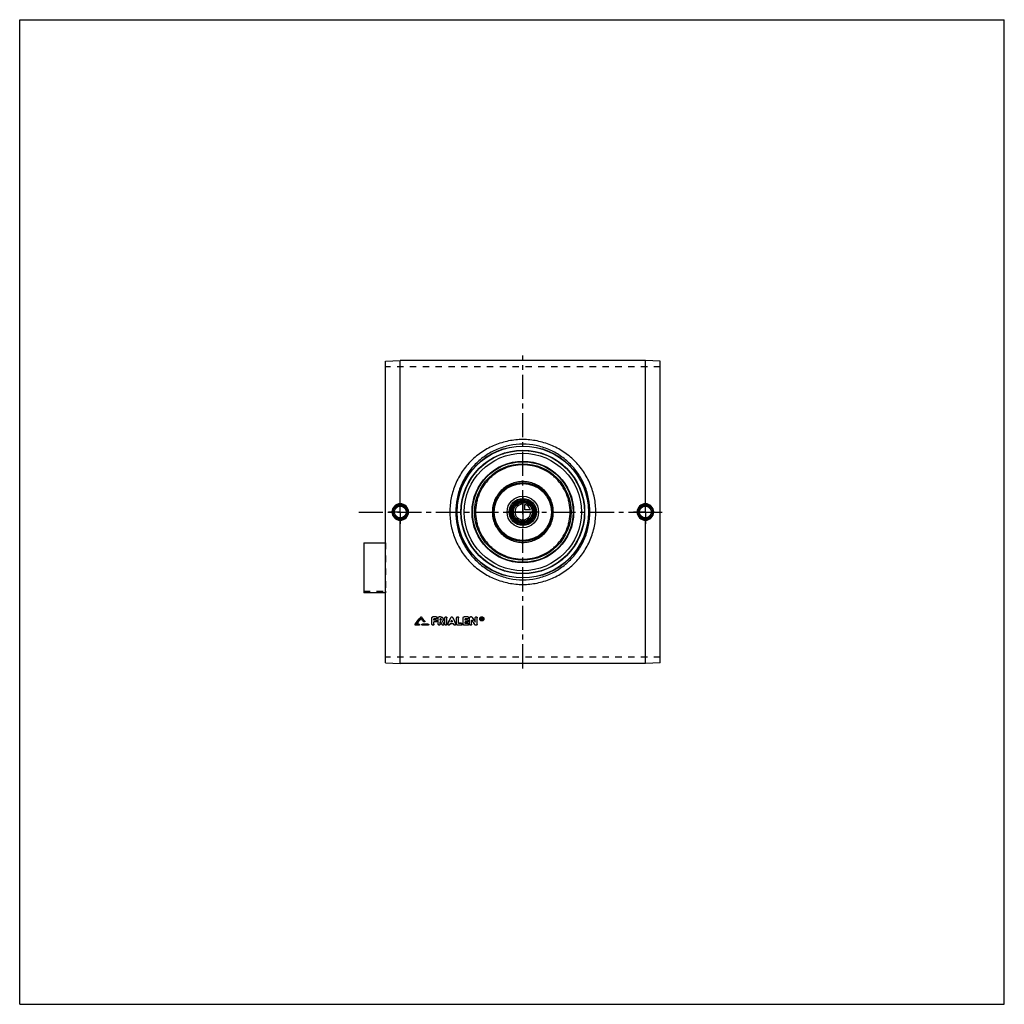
# Model space of a CAD drawing. Header units: millimetres. Extents: x 0 to 1000, y 0 to 1000.
import ezdxf

# ---------------------------------------------------------------- set-up
doc = ezdxf.new("R2010")
doc.units = ezdxf.units.MM
doc.header["$LTSCALE"] = 65.185185
doc.linetypes.add('CENTER', pattern=[0.6, 0.375, -0.075, 0.075, -0.075])
doc.linetypes.add('HIDDEN', pattern=[0.2, 0.1, -0.1])
doc.layers.get('0').update_dxf_attribs({"linetype": 'CONTINUOUS'})
for name, color, linetype in [('ACHSEN_S', 7, 'CONTINUOUS'), ('FASEN', 7, 'CONTINUOUS'), ('KOERPER', 7, 'CONTINUOUS'), ('KONST.EL_MIT_GEO', 7, 'CONTINUOUS'), ('KURVEN', 7, 'CONTINUOUS')]:
    doc.layers.add(name, color=color, linetype=linetype)

msp = doc.modelspace()

# ---------------------------------------------------------------- linework, layer by layer
at = {"color": 7, "linetype": 'Continuous'}
for p, q in [((0, 0), (0, 1000)), ((0, 1000), (1000, 1000)), ((1000, 0), (1000, 1000)), ((0, 0), (1000, 0))]:
    msp.add_line(p, q, dxfattribs=at)
at = {"layer": 'ACHSEN_S', "color": 2, "linetype": 'CENTER'}
for p, q in [((511, 341.2), (511, 658.8)), ((344.5, 500), (655.5, 500))]:
    msp.add_line(p, q, dxfattribs=at)
at = {"layer": 'FASEN', "color": 7, "linetype": 'Continuous'}
for p, q in [((371.5, 653.2), (386.5, 653.7)), ((371.5, 346.8), (371.5, 653.2)), ((635.5, 653.7), (386.5, 653.7)), ((650.5, 653.2), (635.5, 653.7)), ((650.5, 346.8), (650.5, 653.2)), ((371.5, 346.8), (386.5, 346.3)), ((635.5, 346.3), (386.5, 346.3)), ((650.5, 346.8), (635.5, 346.3))]:
    msp.add_line(p, q, dxfattribs=at)
for radius in [62.5, 59.6]:
    msp.add_circle((511, 500), radius, dxfattribs=at)
at = {"layer": 'KOERPER', "color": 8, "linetype": 'HIDDEN'}
for p, q in [((650.5, 647.4), (371.5, 647.4)), ((349.5, 419.7), (371.5, 419.7)), ((371.5, 419.7), (371.5, 417.9)), ((650.5, 352.6), (371.5, 352.6))]:
    msp.add_line(p, q, dxfattribs=at)
at = {"layer": 'KOERPER', "color": 2, "linetype": 'CENTER'}
for p, q in [((386.5, 500), (386.5, 512)), ((635.5, 500), (635.5, 512)), ((386.5, 500), (374.5, 500)), ((386.5, 500), (386.5, 488)), ((386.5, 500), (398.5, 500)), ((635.5, 500), (623.5, 500)), ((635.5, 500), (647.5, 500)), ((635.5, 500), (635.5, 488))]:
    msp.add_line(p, q, dxfattribs=at)
at = {"layer": 'KOERPER', "color": 7, "linetype": 'Continuous'}
msp.add_line((371.5, 417.9), (349.5, 417.9), dxfattribs=at)
msp.add_circle((511, 500), 11.7, dxfattribs=at)
at = {"layer": 'KONST.EL_MIT_GEO', "color": 7, "linetype": 'Continuous'}
for p, q in [((386.5, 508.4), (386.5, 653.7)), ((635.5, 508.4), (635.5, 653.7)), ((386.5, 346.3), (386.5, 491.6)), ((635.5, 346.3), (635.5, 491.6)), ((349.5, 468.7), (349.5, 417.9)), ((349.5, 468.7), (371.5, 468.7)), ((407.3, 393.3), (407.3, 393.2)), ((408.2, 393.3), (408.2, 393.2)), ((418.7, 386), (418.7, 392.5)), ((423, 393.5), (419.7, 393.5)), ((419.7, 393.5), (419.7, 393.4)), ((423, 393.4), (419.7, 393.4)), ((423, 391.5), (420.7, 391.5)), ((420.7, 390.2), (420.7, 391.5)), ((422.7, 390.3), (420.7, 390.3)), ((422.7, 390.2), (420.7, 390.2)), ((422.7, 390.3), (422.7, 390.2)), ((423, 393.5), (423, 393.4)), ((425, 386), (425, 392.5)), ((427.5, 393.5), (426, 393.5)), ((426, 393.5), (426, 393.4)), ((427.5, 393.4), (426, 393.4)), ((427.5, 391.5), (427, 391.5)), ((427, 390.2), (427, 391.5)), ((427.5, 390.3), (427, 390.3)), ((427.5, 390.2), (427, 390.2)), ((427.5, 393.5), (427.5, 393.4)), ((427.5, 390.3), (427.5, 390.2)), ((431.9, 386), (431.9, 392.5)), ((433.9, 386), (433.9, 392.5)), ((437.9, 392.9), (437.9, 392.9)), ((439.8, 392.9), (439.8, 392.9)), ((443.8, 386), (443.8, 392.5)), ((445.8, 386.9), (445.8, 392.5)), ((450.4, 386), (450.4, 392.5)), ((455.1, 393.5), (451.4, 393.5)), ((451.4, 393.5), (451.4, 393.4)), ((455.1, 393.4), (451.4, 393.4)), ((455.1, 391.5), (452.4, 391.5)), ((452.4, 390.2), (452.4, 391.5)), ((454.7, 390.3), (452.4, 390.3)), ((454.7, 390.2), (452.4, 390.2)), ((454.7, 390.3), (454.7, 390.2)), ((455.1, 393.5), (455.1, 393.4)), ((457, 386), (457, 392.5)), ((458.7, 393.5), (458, 393.5)), ((458, 393.5), (458, 393.4)), ((458.7, 393.4), (458, 393.4)), ((458.7, 393.5), (458.7, 393.4)), ((459, 386), (459, 390.2)), ((459.5, 393.1), (459.5, 393)), ((462.6, 388.3), (462.6, 392.5)), ((464.6, 386), (464.6, 392.5)), ((469.3, 392.6), (468.9, 392.6)), ((468.9, 390.3), (468.9, 392.6)), ((469.3, 392.5), (468.9, 392.5)), ((469.2, 390.3), (468.9, 390.3)), ((469.3, 392.2), (469.2, 392.2)), ((469.2, 391.5), (469.2, 392.2)), ((469.3, 391.6), (469.2, 391.6)), ((469.3, 391.5), (469.2, 391.5)), ((469.3, 391.2), (469.2, 391.2)), ((469.2, 390.3), (469.2, 391.2)), ((469.3, 392.6), (469.3, 392.5)), ((469.3, 391.6), (469.3, 391.5)), ((469.5, 391.7), (469.5, 391.9)), ((469.8, 390.3), (469.5, 390.3)), ((469.8, 391.7), (469.8, 391.9)), ((469.8, 390.4), (469.8, 390.3)), ((401.6, 386), (401.6, 385.9)), ((405.5, 385), (402.1, 385)), ((405.5, 386.1), (403.2, 386.1)), ((405.5, 386.2), (403.3, 386.2)), ((405.5, 386.2), (405.5, 386.1)), ((414.8, 386.2), (409, 386.2)), ((409, 386.2), (409, 386.1)), ((414.8, 386.1), (409, 386.1)), ((414.8, 385), (409, 385)), ((411.4, 389.2), (411.4, 389.1)), ((414.8, 386.2), (414.8, 386.1)), ((422.7, 388.3), (420.7, 388.3)), ((420.7, 386), (420.7, 388.3)), ((427.7, 388.3), (427, 388.3)), ((427, 386), (427, 388.3)), ((430.8, 386.5), (430.8, 386.4)), ((434.9, 386.5), (434.9, 386.4)), ((440.6, 386.4), (437.1, 386.4)), ((439.7, 388.3), (438, 388.3)), ((439.7, 388.4), (438.1, 388.4)), ((442.8, 386.5), (442.8, 386.4)), ((448.5, 385), (444.8, 385)), ((448.5, 387), (445.8, 387)), ((448.5, 386.9), (445.8, 386.9)), ((448.5, 387), (448.5, 386.9)), ((455.1, 385), (451.4, 385)), ((454.7, 388.3), (452.4, 388.3)), ((452.4, 386.9), (452.4, 388.3)), ((455.1, 387), (452.4, 387)), ((455.1, 386.9), (452.4, 386.9)), ((455.1, 387), (455.1, 386.9)), ((463.6, 385), (463, 385))]:
    msp.add_line(p, q, dxfattribs=at)
at = {"layer": 'KONST.EL_MIT_GEO', "color": 8, "linetype": 'HIDDEN'}
for p, q in [((371.5, 468.7), (371.5, 419.7)), ((407.8, 392.1), (407.8, 392)), ((418.7, 392.6), (418.7, 392.5)), ((423, 391.6), (420.7, 391.6)), ((420.7, 391.6), (420.7, 391.5)), ((423, 391.6), (423, 391.5)), ((424, 392.5), (424, 392.6)), ((425, 392.6), (425, 392.5)), ((427.5, 391.6), (427, 391.6)), ((427, 391.6), (427, 391.5)), ((427.5, 391.6), (427.5, 391.5)), ((428.2, 390.9), (428.2, 391)), ((430.2, 390.9), (430.2, 391)), ((431.9, 392.6), (431.9, 392.5)), ((433.9, 392.6), (433.9, 392.5)), ((438.9, 390.2), (438.9, 390.1)), ((443.8, 392.6), (443.8, 392.5)), ((445.8, 392.6), (445.8, 392.5)), ((450.4, 392.6), (450.4, 392.5)), ((455.1, 391.6), (452.4, 391.6)), ((452.4, 391.6), (452.4, 391.5)), ((455.1, 391.6), (455.1, 391.5)), ((456.1, 392.5), (456.1, 392.6)), ((457, 392.6), (457, 392.5)), ((459, 390.3), (459, 390.2)), ((462.6, 392.6), (462.6, 392.5)), ((464.6, 392.6), (464.6, 392.5)), ((467.2, 391.5), (467.2, 391.4)), ((467.7, 391.5), (467.7, 391.4)), ((469.2, 390.4), (468.9, 390.4)), ((469.3, 392.3), (469.2, 392.3)), ((469.2, 392.3), (469.2, 392.2)), ((469.3, 391.3), (469.2, 391.3)), ((469.2, 391.3), (469.2, 391.2)), ((469.3, 392.3), (469.3, 392.2)), ((469.3, 391.3), (469.3, 391.2)), ((469.5, 392), (469.5, 391.9)), ((469.8, 390.4), (469.5, 390.4)), ((469.5, 390.4), (469.5, 390.3)), ((469.6, 391.4), (469.6, 391.3)), ((469.8, 392), (469.8, 391.9)), ((471, 391.5), (471, 391.4)), ((471.5, 391.5), (471.5, 391.4)), ((401.5, 385.7), (401.5, 385.6)), ((405.5, 385.1), (402.1, 385.1)), ((402.1, 385.1), (402.1, 385)), ((403.3, 386.2), (403.2, 386.2)), ((403.2, 386.2), (403.2, 386.1)), ((405.5, 385.1), (405.5, 385)), ((406.1, 385.6), (406.1, 385.7)), ((408.4, 385.7), (408.4, 385.6)), ((414.8, 385.1), (409, 385.1)), ((409, 385.1), (409, 385)), ((410.5, 388.6), (410.5, 388.5)), ((411.5, 388.8), (411.5, 388.9)), ((414.8, 385.1), (414.8, 385)), ((415.4, 385.6), (415.4, 385.7)), ((422.7, 388.4), (420.7, 388.4)), ((420.7, 388.4), (420.7, 388.3)), ((422.7, 388.4), (422.7, 388.3)), ((423.7, 389.2), (423.7, 389.3)), ((427.7, 388.4), (427, 388.4)), ((427, 388.4), (427, 388.3)), ((427.7, 388.4), (427.7, 388.3)), ((429, 385.7), (429, 385.6)), ((429.5, 389.2), (429.5, 389.1)), ((429.5, 389.1), (429.5, 389.2)), ((429.5, 389.1), (429.5, 389.1)), ((430.9, 386), (430.9, 386.1)), ((434.9, 386.1), (434.9, 386)), ((436.8, 385.7), (437.1, 386.5)), ((436.8, 385.7), (436.8, 385.6)), ((440.6, 386.5), (437.1, 386.5)), ((437.1, 386.5), (437.1, 386.4)), ((438.1, 388.4), (438, 388.4)), ((438, 388.4), (438, 388.3)), ((439.7, 388.4), (439.7, 388.4)), ((439.7, 388.4), (439.7, 388.3)), ((440.6, 386.5), (440.6, 386.4)), ((440.9, 385.7), (440.6, 386.5)), ((440.9, 385.7), (440.9, 385.6)), ((442.8, 386), (442.8, 386.1)), ((448.5, 385.1), (444.8, 385.1)), ((444.8, 385.1), (444.8, 385)), ((448.5, 385.1), (448.5, 385)), ((449.4, 386), (449.4, 386.1)), ((455.1, 385.1), (451.4, 385.1)), ((451.4, 385.1), (451.4, 385)), ((454.7, 388.4), (452.4, 388.4)), ((452.4, 388.4), (452.4, 388.3)), ((454.7, 388.4), (454.7, 388.3)), ((455.1, 385.1), (455.1, 385)), ((455.7, 389.2), (455.7, 389.3)), ((456.1, 386), (456.1, 386.1)), ((462.1, 385.6), (462.1, 385.5)), ((463.6, 385.1), (463, 385.1)), ((463, 385.1), (463, 385)), ((463.6, 385.1), (463.6, 385))]:
    msp.add_line(p, q, dxfattribs=at)
at = {"layer": 'KONST.EL_MIT_GEO', "color": 7, "linetype": 'Continuous'}
for centre, radius in [((511, 500), 67), ((511, 500), 66.7), ((511, 500), 62.8), ((511, 500), 51.6), ((511, 500), 51.1), ((511, 500), 49), ((511, 500), 30), ((511, 500), 29), ((511, 500), 13.8), ((511, 500), 12.8), ((511, 500), 11.3), ((511, 500), 10.3), ((386.5, 500), 7.05), ((386.5, 500), 6.05), ((635.5, 500), 7.05), ((635.5, 500), 6.05)]:
    msp.add_circle(centre, radius, dxfattribs=at)
at = {"layer": 'KONST.EL_MIT_GEO', "color": 8, "linetype": 'HIDDEN'}
msp.add_circle((511, 500), 62.5, dxfattribs=at)
at = {"layer": 'KONST.EL_MIT_GEO', "color": 7, "linetype": 'Continuous'}
for centre, radius, start, end in [((386.5, 500), 8.41, 90.2644, 179.9342), ((386.5, 500), 7.42, 90.0199, 180.0209), ((386.5, 500), 8.41, 0.0661, 90.0656), ((386.5, 500), 7.42, 359.9789, 90.276), ((635.5, 500), 8.41, 89.9344, 179.9339), ((635.5, 500), 7.42, 89.724, 180.0211), ((635.5, 500), 8.41, 0.0658, 89.7356), ((635.5, 500), 7.42, 359.9791, 89.9801), ((386.5, 500), 8.41, 180.0658, 269.7356), ((386.5, 500), 7.42, 179.9791, 269.9801), ((386.5, 500), 8.41, 269.9344, 359.9339), ((386.5, 500), 7.42, 269.724, 0.0211), ((635.5, 500), 8.41, 180.0661, 270.0656), ((635.5, 500), 7.42, 179.9789, 270.276), ((635.5, 500), 8.41, 270.2644, 359.9342), ((635.5, 500), 7.42, 270.0199, 0.0209), ((-1728.4, 2048.7), 2702.1, 322.0243, 322.2196), ((-1730.6, 2049), 2704.1, 322.0473, 322.2425), ((-1727.8, 2047.9), 2702.4, 322.0533, 322.2098), ((-2282.1, 1644.4), 2994.1, 335.1555, 335.2925), ((-2278.4, 1643.8), 2990.5, 335.1374, 335.2745), ((3159.8, 1644.4), 2994.1, 204.7075, 204.8445), ((3156.1, 1643.8), 2990.5, 204.7255, 204.8626), ((2708.9, 1864.1), 2689.6, 213.2286, 213.3485), ((2720.7, 1871.6), 2701.7, 213.1798, 213.2994), ((2723.3, 1872), 2704.1, 213.1581, 213.2776), ((469.1, 391.4), 1.92, 179.9152, 183.9329), ((469.3, 391.9), 0.262, 269.9827, 275.6272), ((469.3, 391.8), 0.266, 270.1822, 275.9307), ((469.3, 391.9), 0.232, 0.2018, 6.502), ((469.6, 391.4), 1.91, 356.0805, 0.0947), ((411, 388.8), 0.524, 357.8264, 359.9253)]:
    msp.add_arc(centre, radius, start, end, dxfattribs=at)
at = {"layer": 'KONST.EL_MIT_GEO', "color": 8, "linetype": 'HIDDEN'}
for centre, radius, start, end in [((-1725.6, 2047.6), 2700.4, 322.0302, 322.1868), ((427.6, 391), 0.645, 356.1835, 0.0032), ((427.6, 391), 0.64, 354.6246, 356.1796), ((2706.3, 1863.7), 2687.2, 213.2503, 213.3703), ((469.2, 391.5), 1.98, 176.0529, 180.0124), ((469.3, 391.5), 1.55, 179.9969, 181.5922), ((469.2, 391.5), 1.49, 181.5724, 188.5135), ((469.3, 391.8), 0.231, 353.8167, 0.0406), ((469.4, 391.5), 1.56, 358.4271, 0.0031), ((469.5, 391.5), 1.49, 351.4412, 358.4488), ((469.5, 391.5), 1.98, 359.9879, 3.9543)]:
    msp.add_arc(centre, radius, start, end, dxfattribs=at)
for centre, start_param, end_param in [((469.5, 500), -4.42099, -4.41832), ((469.8, 500), -4.42128, -4.42103)]:
    msp.add_ellipse(centre, major_axis=(-76.8, 362), ratio=0.06426, start_param=start_param, end_param=end_param, dxfattribs=at)
at = {"layer": 'KONST.EL_MIT_GEO', "color": 7, "linetype": 'Continuous'}
for centre, major_axis, ratio, start_param, end_param in [((469.5, 500), (-76.9, 362.3), 0.06426, -4.42099, -4.41832), ((469.8, 500), (-76.8, 362), 0.06426, -4.42103, -4.41832), ((469.8, 500), (-76.9, 362.3), 0.06426, -4.42128, -4.41832), ((436.8, 500), (153.6, 361.8), 0.11802, -1.842, -1.83961), ((440.9, 500), (-153.6, 361.8), 0.11802, -4.44357, -4.44118)]:
    msp.add_ellipse(centre, major_axis=major_axis, ratio=ratio, start_param=start_param, end_param=end_param, dxfattribs=at)
for points, knots in [([(585.1, 500), (585.1, 502.4), (584.9, 507.3), (583.8, 514.5), (582, 521.5), (578.7, 530.6), (572.9, 541.3), (565.2, 550.6), (558, 557), (550.2, 562.8), (539.5, 568.4), (525.5, 572.6), (511, 574.1), (496.5, 572.6), (482.5, 568.4), (471.8, 562.8), (464, 557), (456.8, 550.6), (449.1, 541.3), (443.3, 530.6), (440, 521.5), (438.2, 514.5), (437.1, 507.3), (436.9, 502.4), (436.9, 500)], [0, 0, 0, 0, 0.03135, 0.06269, 0.09401, 0.1253, 0.18771, 0.25004, 0.28123, 0.31244, 0.37485, 0.43738, 0.5, 0.56262, 0.62515, 0.68756, 0.71877, 0.74996, 0.81229, 0.8747, 0.90599, 0.93731, 0.96865, 1, 1, 1, 1]), ([(579.2, 500), (579.2, 504.5), (578.5, 511.2), (576.3, 520), (573.4, 528.4), (568.1, 538.4), (561, 547.1), (554.4, 553.2), (547.3, 558.6), (537.4, 563.9), (524.5, 567.9), (511, 569.3), (497.5, 567.9), (484.6, 563.9), (474.7, 558.6), (467.6, 553.2), (461, 547.1), (453.9, 538.4), (448.6, 528.4), (445.7, 520), (443.5, 511.2), (442.8, 504.5), (442.8, 500)], [0, 0, 0, 0, 0.06266, 0.09399, 0.12529, 0.18771, 0.25002, 0.2812, 0.3124, 0.3748, 0.43735, 0.5, 0.56265, 0.6252, 0.6876, 0.7188, 0.74998, 0.81229, 0.87471, 0.90601, 0.93734, 1, 1, 1, 1]), ([(559, 500), (559, 503.1), (558.5, 507.9), (557, 513.9), (554.9, 519.9), (551.1, 526.8), (546.1, 532.9), (541.5, 537.1), (536.4, 540.8), (529.5, 544.5), (520.4, 547.3), (511, 548.2), (501.6, 547.3), (492.5, 544.5), (485.6, 540.8), (480.5, 537.1), (475.9, 532.9), (470.9, 526.8), (467.1, 519.9), (465, 513.9), (463.5, 507.9), (463, 503.1), (463, 500)], [0, 0, 0, 0, 0.06254, 0.09384, 0.12512, 0.18758, 0.25, 0.28124, 0.31249, 0.37495, 0.43746, 0.5, 0.56254, 0.62505, 0.68751, 0.71876, 0.75, 0.81242, 0.87488, 0.90616, 0.93746, 1, 1, 1, 1]), ([(542, 500), (542, 502), (541.6, 506.1), (539.8, 511.9), (536.9, 517.3), (533, 522), (528.3, 525.9), (522.9, 528.7), (517.1, 530.5), (511, 531.1), (504.9, 530.5), (499.1, 528.7), (493.7, 525.9), (489, 522), (485.1, 517.3), (482.2, 511.9), (480.4, 506.1), (480, 502), (480, 500)], [0, 0, 0, 0, 0.06252, 0.12503, 0.18752, 0.25, 0.31247, 0.37496, 0.43747, 0.5, 0.56253, 0.62504, 0.68753, 0.75, 0.81248, 0.87497, 0.93748, 1, 1, 1, 1]), ([(386.5, 508.4), (386.5, 508.3), (386.5, 508.1), (386.5, 507.9), (386.5, 507.7), (386.5, 507.6), (386.5, 507.5), (386.5, 507.5), (386.5, 507.4), (386.5, 507.4)], [0, 0, 0, 0, 0.37197, 0.5404, 0.68923, 0.81327, 0.90827, 0.97108, 1, 1, 1, 1]), ([(436.9, 500), (436.9, 497.6), (437.1, 492.7), (438.2, 485.5), (440, 478.5), (443.3, 469.4), (449.1, 458.7), (456.8, 449.4), (464, 443), (471.8, 437.2), (482.5, 431.6), (496.5, 427.4), (511, 425.9), (525.5, 427.4), (539.5, 431.6), (550.2, 437.2), (558, 443), (565.2, 449.4), (572.9, 458.7), (578.7, 469.4), (582, 478.5), (583.8, 485.5), (584.9, 492.7), (585.1, 497.6), (585.1, 500)], [0, 0, 0, 0, 0.03135, 0.06269, 0.09401, 0.1253, 0.18771, 0.25004, 0.28123, 0.31244, 0.37485, 0.43738, 0.5, 0.56262, 0.62515, 0.68756, 0.71877, 0.74996, 0.81229, 0.8747, 0.90599, 0.93731, 0.96865, 1, 1, 1, 1]), ([(442.8, 500), (442.8, 495.5), (443.5, 488.8), (445.7, 480), (448.6, 471.6), (453.9, 461.6), (461, 452.9), (467.6, 446.8), (474.7, 441.4), (484.6, 436.1), (497.5, 432.1), (511, 430.7), (524.5, 432.1), (537.4, 436.1), (547.3, 441.4), (554.4, 446.8), (561, 452.9), (568.1, 461.6), (573.4, 471.6), (576.3, 480), (578.5, 488.8), (579.2, 495.5), (579.2, 500)], [0, 0, 0, 0, 0.06266, 0.09399, 0.12529, 0.18771, 0.25002, 0.2812, 0.3124, 0.3748, 0.43735, 0.5, 0.56265, 0.6252, 0.6876, 0.7188, 0.74998, 0.81229, 0.87471, 0.90601, 0.93734, 1, 1, 1, 1]), ([(463, 500), (463, 496.9), (463.5, 492.1), (465, 486.1), (467.1, 480.1), (470.9, 473.2), (475.9, 467.1), (480.5, 462.9), (485.6, 459.2), (492.5, 455.5), (501.6, 452.7), (511, 451.8), (520.4, 452.7), (529.5, 455.5), (536.4, 459.2), (541.5, 462.9), (546.1, 467.1), (551.1, 473.2), (554.9, 480.1), (557, 486.1), (558.5, 492.1), (559, 496.9), (559, 500)], [0, 0, 0, 0, 0.06254, 0.09384, 0.12512, 0.18758, 0.25, 0.28124, 0.31249, 0.37495, 0.43746, 0.5, 0.56254, 0.62505, 0.68751, 0.71876, 0.75, 0.81242, 0.87488, 0.90616, 0.93746, 1, 1, 1, 1]), ([(480, 500), (480, 498), (480.4, 493.9), (482.2, 488.1), (485.1, 482.7), (489, 478), (493.7, 474.1), (499.1, 471.3), (504.9, 469.5), (511, 468.9), (517.1, 469.5), (522.9, 471.3), (528.3, 474.1), (533, 478), (536.9, 482.7), (539.8, 488.1), (541.6, 493.9), (542, 498), (542, 500)], [0, 0, 0, 0, 0.06252, 0.12503, 0.18752, 0.25, 0.31247, 0.37496, 0.43747, 0.5, 0.56253, 0.62504, 0.68753, 0.75, 0.81248, 0.87497, 0.93748, 1, 1, 1, 1]), ([(635.5, 508.4), (635.5, 508.3), (635.5, 508.1), (635.5, 507.9), (635.5, 507.7), (635.5, 507.6), (635.5, 507.5), (635.5, 507.5), (635.5, 507.4), (635.5, 507.4)], [0, 0, 0, 0, 0.37196, 0.54039, 0.68922, 0.81326, 0.90826, 0.97107, 1, 1, 1, 1]), ([(386.5, 491.6), (386.5, 491.7), (386.5, 491.9), (386.5, 492.1), (386.5, 492.3), (386.5, 492.4), (386.5, 492.5), (386.5, 492.5), (386.5, 492.6), (386.5, 492.6)], [0, 0, 0, 0, 0.37197, 0.5404, 0.68924, 0.81327, 0.90827, 0.97108, 1, 1, 1, 1]), ([(635.5, 491.6), (635.5, 491.7), (635.5, 491.9), (635.5, 492.1), (635.5, 492.3), (635.5, 492.4), (635.5, 492.5), (635.5, 492.5), (635.5, 492.6), (635.5, 492.6)], [0, 0, 0, 0, 0.37196, 0.54039, 0.68922, 0.81326, 0.90826, 0.97107, 1, 1, 1, 1]), ([(407.3, 393.3), (407.3, 393.4), (407.5, 393.5), (407.8, 393.5), (408, 393.5), (408.2, 393.4), (408.2, 393.3)], [0, 0, 0, 0, 0.24742, 0.49957, 0.75046, 1, 1, 1, 1]), ([(407.3, 393.2), (407.3, 393.3), (407.5, 393.4), (407.8, 393.4), (408, 393.4), (408.2, 393.3), (408.2, 393.2)], [0, 0, 0, 0, 0.24803, 0.50001, 0.75198, 1, 1, 1, 1]), ([(418.7, 392.6), (418.7, 392.7), (418.8, 392.9), (419, 393.3), (419.3, 393.5), (419.6, 393.5), (419.7, 393.5)], [0, 0, 0, 0, 0.24495, 0.49321, 0.74464, 1, 1, 1, 1]), ([(418.7, 392.5), (418.7, 392.6), (418.8, 392.9), (419, 393.2), (419.3, 393.4), (419.6, 393.4), (419.7, 393.4)], [0, 0, 0, 0, 0.24468, 0.49252, 0.74474, 1, 1, 1, 1]), ([(422.7, 390.3), (422.8, 390.3), (423.1, 390.2), (423.4, 390), (423.6, 389.7), (423.7, 389.5), (423.7, 389.3)], [0, 0, 0, 0, 0.2589, 0.50738, 0.75777, 1, 1, 1, 1]), ([(422.7, 390.2), (422.8, 390.2), (423.1, 390.1), (423.4, 389.9), (423.6, 389.6), (423.7, 389.4), (423.7, 389.2)], [0, 0, 0, 0, 0.2556, 0.50795, 0.75568, 1, 1, 1, 1]), ([(423, 393.5), (423.2, 393.5), (423.4, 393.5), (423.8, 393.3), (424, 392.9), (424, 392.7), (424, 392.6)], [0, 0, 0, 0, 0.25854, 0.50687, 0.75741, 1, 1, 1, 1]), ([(423, 393.4), (423.2, 393.4), (423.4, 393.4), (423.8, 393.2), (424, 392.9), (424, 392.6), (424, 392.5)], [0, 0, 0, 0, 0.25526, 0.50747, 0.75533, 1, 1, 1, 1]), ([(424, 392.5), (424, 392.4), (424, 392.1), (423.8, 391.8), (423.4, 391.6), (423.2, 391.5), (423, 391.5)], [0, 0, 0, 0, 0.24468, 0.49247, 0.74466, 1, 1, 1, 1]), ([(425, 392.6), (425, 392.7), (425.1, 392.9), (425.3, 393.3), (425.6, 393.5), (425.9, 393.5), (426, 393.5)], [0, 0, 0, 0, 0.24495, 0.49321, 0.74464, 1, 1, 1, 1]), ([(425, 392.5), (425, 392.6), (425.1, 392.9), (425.3, 393.2), (425.6, 393.4), (425.9, 393.4), (426, 393.4)], [0, 0, 0, 0, 0.24468, 0.49252, 0.74474, 1, 1, 1, 1]), ([(427.5, 393.5), (427.9, 393.5), (428.6, 393.4), (429.5, 392.8), (430.1, 392), (430.2, 391.3), (430.2, 391)], [0, 0, 0, 0, 0.25578, 0.50696, 0.75492, 1, 1, 1, 1]), ([(427.5, 393.4), (427.9, 393.4), (428.6, 393.3), (429.5, 392.7), (430.1, 391.9), (430.2, 391.2), (430.2, 390.9)], [0, 0, 0, 0, 0.25536, 0.50767, 0.75552, 1, 1, 1, 1]), ([(428.2, 390.9), (428.2, 391), (428.2, 391.1), (428.1, 391.4), (427.8, 391.5), (427.6, 391.5), (427.5, 391.5)], [0, 0, 0, 0, 0.24448, 0.49225, 0.74452, 1, 1, 1, 1]), ([(427.5, 390.2), (427.6, 390.2), (427.8, 390.2), (428.1, 390.4), (428.2, 390.6), (428.2, 390.8), (428.2, 390.9)], [0, 0, 0, 0, 0.25552, 0.50777, 0.7555, 1, 1, 1, 1]), ([(427.5, 390.3), (427.7, 390.3), (428.1, 390.4), (428.2, 390.7), (428.2, 390.9)], [0, 0, 0, 0, 0.50723, 1, 1, 1, 1]), ([(430.2, 390.9), (430.2, 390.5), (430.1, 389.9), (429.7, 389.3), (429.5, 389.1)], [0, 0, 0, 0, 0.49693, 1, 1, 1, 1]), ([(431.9, 392.6), (431.9, 392.7), (431.9, 392.9), (432.2, 393.4), (432.9, 393.6), (433.5, 393.4), (433.8, 392.9), (433.9, 392.7), (433.9, 392.6)], [0, 0, 0, 0, 0.12508, 0.24823, 0.49993, 0.7516, 0.87551, 1, 1, 1, 1]), ([(431.9, 392.5), (431.9, 392.6), (431.9, 392.9), (432.2, 393.2), (432.5, 393.4), (432.9, 393.5), (433.3, 393.4), (433.6, 393.2), (433.8, 392.9), (433.9, 392.6), (433.9, 392.5)], [0, 0, 0, 0, 0.12233, 0.24624, 0.37236, 0.5, 0.62763, 0.75375, 0.87767, 1, 1, 1, 1]), ([(437.9, 392.9), (438, 393.1), (438.3, 393.4), (438.9, 393.6), (439.4, 393.4), (439.7, 393.1), (439.8, 392.9)], [0, 0, 0, 0, 0.24859, 0.50069, 0.75138, 1, 1, 1, 1]), ([(437.9, 392.9), (438, 393), (438.3, 393.3), (438.9, 393.5), (439.4, 393.3), (439.7, 393), (439.8, 392.9)], [0, 0, 0, 0, 0.24719, 0.49999, 0.7528, 1, 1, 1, 1]), ([(443.8, 392.6), (443.8, 392.7), (443.9, 392.9), (444.2, 393.4), (444.8, 393.6), (445.5, 393.4), (445.8, 392.9), (445.8, 392.7), (445.8, 392.6)], [0, 0, 0, 0, 0.12508, 0.24823, 0.49993, 0.7516, 0.87551, 1, 1, 1, 1]), ([(443.8, 392.5), (443.8, 392.6), (443.9, 392.9), (444.1, 393.2), (444.4, 393.4), (444.8, 393.5), (445.2, 393.4), (445.5, 393.2), (445.8, 392.9), (445.8, 392.6), (445.8, 392.5)], [0, 0, 0, 0, 0.12233, 0.24624, 0.37236, 0.5, 0.62763, 0.75375, 0.87767, 1, 1, 1, 1]), ([(450.4, 392.6), (450.4, 392.7), (450.5, 392.9), (450.7, 393.3), (451, 393.5), (451.3, 393.5), (451.4, 393.5)], [0, 0, 0, 0, 0.24495, 0.49321, 0.74464, 1, 1, 1, 1]), ([(450.4, 392.5), (450.4, 392.6), (450.5, 392.9), (450.7, 393.2), (451, 393.4), (451.3, 393.4), (451.4, 393.4)], [0, 0, 0, 0, 0.24468, 0.49252, 0.74474, 1, 1, 1, 1]), ([(454.7, 390.3), (454.9, 390.3), (455.1, 390.2), (455.4, 390), (455.7, 389.7), (455.7, 389.5), (455.7, 389.3)], [0, 0, 0, 0, 0.2589, 0.50738, 0.75777, 1, 1, 1, 1]), ([(454.7, 390.2), (454.9, 390.2), (455.1, 390.1), (455.4, 389.9), (455.7, 389.6), (455.7, 389.4), (455.7, 389.2)], [0, 0, 0, 0, 0.2556, 0.50795, 0.75568, 1, 1, 1, 1]), ([(455.1, 393.5), (455.2, 393.5), (455.4, 393.5), (455.8, 393.3), (456, 392.9), (456.1, 392.7), (456.1, 392.6)], [0, 0, 0, 0, 0.25854, 0.50687, 0.75741, 1, 1, 1, 1]), ([(455.1, 393.4), (455.2, 393.4), (455.4, 393.4), (455.8, 393.2), (456, 392.9), (456.1, 392.6), (456.1, 392.5)], [0, 0, 0, 0, 0.25526, 0.50747, 0.75533, 1, 1, 1, 1]), ([(456.1, 392.5), (456.1, 392.4), (456, 392.1), (455.8, 391.8), (455.4, 391.6), (455.2, 391.5), (455.1, 391.5)], [0, 0, 0, 0, 0.24468, 0.49247, 0.74466, 1, 1, 1, 1]), ([(457, 392.6), (457, 392.7), (457.1, 392.9), (457.3, 393.3), (457.6, 393.5), (457.9, 393.5), (458, 393.5)], [0, 0, 0, 0, 0.24495, 0.49321, 0.74464, 1, 1, 1, 1]), ([(457, 392.5), (457, 392.6), (457.1, 392.9), (457.3, 393.2), (457.6, 393.4), (457.9, 393.4), (458, 393.4)], [0, 0, 0, 0, 0.24468, 0.49252, 0.74474, 1, 1, 1, 1]), ([(458.7, 393.5), (458.9, 393.5), (459.2, 393.4), (459.4, 393.2), (459.5, 393.1)], [0, 0, 0, 0, 0.50456, 1, 1, 1, 1]), ([(458.7, 393.4), (458.9, 393.4), (459.2, 393.3), (459.4, 393.1), (459.5, 393)], [0, 0, 0, 0, 0.50458, 1, 1, 1, 1]), ([(462.6, 392.6), (462.6, 392.7), (462.7, 392.9), (463, 393.4), (463.6, 393.6), (464.3, 393.4), (464.6, 392.9), (464.6, 392.7), (464.6, 392.6)], [0, 0, 0, 0, 0.12508, 0.24823, 0.49993, 0.7516, 0.87551, 1, 1, 1, 1]), ([(462.6, 392.5), (462.6, 392.6), (462.7, 392.9), (462.9, 393.2), (463.2, 393.4), (463.6, 393.5), (464, 393.4), (464.3, 393.2), (464.6, 392.9), (464.6, 392.6), (464.6, 392.5)], [0, 0, 0, 0, 0.12233, 0.24624, 0.37236, 0.5, 0.62763, 0.75375, 0.87767, 1, 1, 1, 1]), ([(467.2, 391.6), (467.2, 391.9), (467.4, 392.4), (467.9, 393), (468.5, 393.4), (469.4, 393.6), (470.2, 393.4), (470.8, 393), (471.3, 392.4), (471.5, 391.9), (471.5, 391.6)], [0, 0, 0, 0, 0.12323, 0.24605, 0.37282, 0.49988, 0.62731, 0.7538, 0.87692, 1, 1, 1, 1]), ([(467.2, 391.4), (467.2, 391.6), (467.3, 392.2), (467.8, 392.9), (468.5, 393.3), (469.4, 393.5), (470.2, 393.3), (470.9, 392.9), (471.4, 392.2), (471.5, 391.6), (471.5, 391.4)], [0, 0, 0, 0, 0.12227, 0.24619, 0.37233, 0.5, 0.62767, 0.75381, 0.87773, 1, 1, 1, 1]), ([(471.5, 391.2), (471.5, 391), (471.3, 390.5), (470.9, 389.8), (470.2, 389.4), (469.4, 389.3), (468.5, 389.4), (467.9, 389.8), (467.4, 390.5), (467.2, 391), (467.2, 391.2)], [0, 0, 0, 0, 0.1223, 0.24624, 0.37237, 0.5, 0.62763, 0.75375, 0.8777, 1, 1, 1, 1]), ([(471, 391.4), (471, 391.6), (470.9, 392), (470.5, 392.5), (470, 392.9), (469.4, 393), (468.7, 392.9), (468.2, 392.5), (467.8, 392), (467.7, 391.6), (467.7, 391.4)], [0, 0, 0, 0, 0.12227, 0.24618, 0.37233, 0.50001, 0.62768, 0.75383, 0.87773, 1, 1, 1, 1]), ([(467.7, 391.4), (467.7, 391.2), (467.8, 390.8), (468.2, 390.2), (468.7, 389.9), (469.4, 389.8), (470, 389.9), (470.5, 390.2), (470.9, 390.8), (471, 391.2), (471, 391.4)], [0, 0, 0, 0, 0.12227, 0.24613, 0.37226, 0.50001, 0.62775, 0.75388, 0.87773, 1, 1, 1, 1]), ([(467.7, 391.2), (467.7, 391.1), (467.9, 390.7), (468.3, 390.2), (468.8, 390), (469.4, 389.9), (469.9, 390), (470.5, 390.2), (470.8, 390.7), (471, 391.1), (471, 391.2)], [0, 0, 0, 0, 0.12343, 0.24609, 0.37291, 0.5003, 0.62691, 0.7542, 0.87666, 1, 1, 1, 1]), ([(469.3, 392.6), (469.3, 392.6), (469.5, 392.5), (469.7, 392.4), (469.8, 392.2), (469.8, 392.1), (469.8, 392)], [0, 0, 0, 0, 0.25399, 0.50693, 0.75434, 1, 1, 1, 1]), ([(469.3, 392.5), (469.3, 392.5), (469.5, 392.4), (469.7, 392.3), (469.8, 392.1), (469.8, 392), (469.8, 391.9)], [0, 0, 0, 0, 0.25534, 0.50758, 0.75538, 1, 1, 1, 1]), ([(469.5, 392), (469.5, 392), (469.4, 392.1), (469.3, 392.2), (469.3, 392.2)], [0, 0, 0, 0, 0.49242, 1, 1, 1, 1]), ([(469.3, 391.5), (469.4, 391.5), (469.5, 391.6), (469.5, 391.7), (469.5, 391.7)], [0, 0, 0, 0, 0.50787, 1, 1, 1, 1]), ([(469.8, 391.7), (469.8, 391.7), (469.8, 391.5), (469.7, 391.3), (469.6, 391.3)], [0, 0, 0, 0, 0.49555, 1, 1, 1, 1]), ([(401.5, 385.7), (401.5, 385.7), (401.5, 385.8), (401.6, 385.9), (401.6, 386)], [0, 0, 0, 0, 0.2447, 1, 1, 1, 1]), ([(402.1, 385), (402, 385), (401.9, 385.1), (401.7, 385.2), (401.5, 385.4), (401.5, 385.5), (401.5, 385.6)], [0, 0, 0, 0, 0.25611, 0.5086, 0.75609, 1, 1, 1, 1]), ([(405.5, 386.2), (405.7, 386.2), (405.9, 386.1), (406.1, 385.9), (406.1, 385.8), (406.1, 385.7)], [0, 0, 0, 0, 0.5025, 0.75611, 1, 1, 1, 1]), ([(405.5, 386.1), (405.6, 386.1), (405.8, 386.1), (406, 386), (406.1, 385.8), (406.1, 385.7), (406.1, 385.6)], [0, 0, 0, 0, 0.25606, 0.50854, 0.75609, 1, 1, 1, 1]), ([(406.1, 385.6), (406.1, 385.5), (406.1, 385.4), (405.9, 385.1), (405.7, 385), (405.5, 385)], [0, 0, 0, 0, 0.24619, 0.49598, 1, 1, 1, 1]), ([(408.4, 385.7), (408.4, 385.8), (408.5, 385.9), (408.6, 386.1), (408.9, 386.2), (409, 386.2)], [0, 0, 0, 0, 0.24547, 0.49714, 1, 1, 1, 1]), ([(408.4, 385.6), (408.4, 385.7), (408.5, 385.8), (408.6, 386), (408.9, 386.1), (409, 386.1)], [0, 0, 0, 0, 0.24618, 0.49602, 1, 1, 1, 1]), ([(409, 385), (408.9, 385), (408.8, 385.1), (408.6, 385.2), (408.5, 385.4), (408.4, 385.5), (408.4, 385.6)], [0, 0, 0, 0, 0.2561, 0.50858, 0.75608, 1, 1, 1, 1]), ([(411.5, 388.8), (411.5, 388.7), (411.4, 388.4), (411.1, 388.3), (410.7, 388.3), (410.5, 388.4), (410.5, 388.5)], [0, 0, 0, 0, 0.24389, 0.49467, 0.74944, 1, 1, 1, 1]), ([(411.4, 389.2), (411.4, 389.2), (411.5, 389.1), (411.5, 389), (411.5, 388.9)], [0, 0, 0, 0, 0.26072, 1, 1, 1, 1]), ([(414.8, 386.2), (414.9, 386.2), (415.2, 386.1), (415.3, 385.9), (415.4, 385.8), (415.4, 385.7)], [0, 0, 0, 0, 0.5025, 0.75611, 1, 1, 1, 1]), ([(414.8, 386.1), (414.9, 386.1), (415, 386.1), (415.2, 386), (415.3, 385.8), (415.4, 385.7), (415.4, 385.6)], [0, 0, 0, 0, 0.25606, 0.50854, 0.75609, 1, 1, 1, 1]), ([(415.4, 385.6), (415.4, 385.5), (415.3, 385.4), (415.2, 385.1), (414.9, 385), (414.8, 385)], [0, 0, 0, 0, 0.24619, 0.49598, 1, 1, 1, 1]), ([(420.7, 386), (420.7, 385.9), (420.7, 385.6), (420.4, 385.2), (419.7, 384.9), (419.1, 385.2), (418.8, 385.6), (418.7, 385.9), (418.7, 386)], [0, 0, 0, 0, 0.1231, 0.24797, 0.5, 0.75202, 0.8769, 1, 1, 1, 1]), ([(423.7, 389.2), (423.7, 389.1), (423.6, 388.9), (423.4, 388.6), (423.1, 388.4), (422.8, 388.3), (422.7, 388.3)], [0, 0, 0, 0, 0.24433, 0.49198, 0.74433, 1, 1, 1, 1]), ([(427, 386), (427, 385.9), (426.9, 385.6), (426.7, 385.2), (426, 384.9), (425.4, 385.2), (425.1, 385.6), (425, 385.9), (425, 386)], [0, 0, 0, 0, 0.1231, 0.24797, 0.5, 0.75202, 0.8769, 1, 1, 1, 1]), ([(430.9, 386), (430.9, 385.9), (430.9, 385.7), (430.6, 385.3), (430.1, 385), (429.4, 385.1), (429.1, 385.4), (429, 385.6)], [0, 0, 0, 0, 0.12271, 0.2468, 0.49775, 0.75209, 1, 1, 1, 1]), ([(430.8, 386.5), (430.8, 386.4), (430.9, 386.3), (430.9, 386.2), (430.9, 386.1)], [0, 0, 0, 0, 0.25481, 1, 1, 1, 1]), ([(433.9, 386), (433.9, 385.9), (433.8, 385.6), (433.5, 385.2), (432.9, 384.9), (432.2, 385.2), (431.9, 385.6), (431.9, 385.9), (431.9, 386)], [0, 0, 0, 0, 0.1231, 0.24797, 0.5, 0.75202, 0.8769, 1, 1, 1, 1]), ([(436.8, 385.6), (436.7, 385.4), (436.3, 385.1), (435.6, 385), (435.1, 385.3), (434.9, 385.7), (434.9, 385.9), (434.9, 386)], [0, 0, 0, 0, 0.24773, 0.50206, 0.75311, 0.87725, 1, 1, 1, 1]), ([(442.8, 386), (442.8, 385.9), (442.8, 385.7), (442.6, 385.3), (442.1, 385), (441.4, 385.1), (441, 385.4), (440.9, 385.6)], [0, 0, 0, 0, 0.12275, 0.2469, 0.49795, 0.75229, 1, 1, 1, 1]), ([(442.8, 386.5), (442.8, 386.4), (442.8, 386.3), (442.8, 386.2), (442.8, 386.1)], [0, 0, 0, 0, 0.25465, 1, 1, 1, 1]), ([(444.8, 385), (444.7, 385), (444.4, 385.1), (444.1, 385.3), (443.9, 385.6), (443.8, 385.9), (443.8, 386)], [0, 0, 0, 0, 0.25605, 0.50855, 0.75604, 1, 1, 1, 1]), ([(448.5, 387), (448.6, 387), (448.8, 387), (449.2, 386.8), (449.4, 386.4), (449.4, 386.2), (449.4, 386.1)], [0, 0, 0, 0, 0.25927, 0.5079, 0.75814, 1, 1, 1, 1]), ([(448.5, 386.9), (448.6, 386.9), (448.8, 386.9), (449.2, 386.7), (449.4, 386.4), (449.4, 386.1), (449.4, 386)], [0, 0, 0, 0, 0.25595, 0.50846, 0.75604, 1, 1, 1, 1]), ([(449.4, 386), (449.4, 385.9), (449.4, 385.6), (449.2, 385.3), (448.8, 385.1), (448.6, 385), (448.5, 385)], [0, 0, 0, 0, 0.24397, 0.49148, 0.74397, 1, 1, 1, 1]), ([(451.4, 385), (451.3, 385), (451, 385.1), (450.7, 385.3), (450.5, 385.6), (450.4, 385.9), (450.4, 386)], [0, 0, 0, 0, 0.25605, 0.50855, 0.75604, 1, 1, 1, 1]), ([(455.7, 389.2), (455.7, 389.1), (455.7, 388.9), (455.4, 388.6), (455.1, 388.4), (454.9, 388.3), (454.7, 388.3)], [0, 0, 0, 0, 0.24433, 0.49198, 0.74433, 1, 1, 1, 1]), ([(455.1, 387), (455.2, 387), (455.4, 387), (455.8, 386.8), (456, 386.4), (456.1, 386.2), (456.1, 386.1)], [0, 0, 0, 0, 0.25927, 0.5079, 0.75814, 1, 1, 1, 1]), ([(455.1, 386.9), (455.2, 386.9), (455.4, 386.9), (455.8, 386.7), (456, 386.4), (456.1, 386.1), (456.1, 386)], [0, 0, 0, 0, 0.25595, 0.50846, 0.75604, 1, 1, 1, 1]), ([(456.1, 386), (456.1, 385.9), (456, 385.6), (455.8, 385.3), (455.4, 385.1), (455.2, 385), (455.1, 385)], [0, 0, 0, 0, 0.24397, 0.49148, 0.74397, 1, 1, 1, 1]), ([(459, 386), (459, 385.9), (459, 385.6), (458.7, 385.2), (458, 384.9), (457.4, 385.2), (457.1, 385.6), (457, 385.9), (457, 386)], [0, 0, 0, 0, 0.1231, 0.24797, 0.5, 0.75202, 0.8769, 1, 1, 1, 1]), ([(463, 385), (462.8, 385), (462.5, 385.1), (462.2, 385.3), (462.1, 385.5)], [0, 0, 0, 0, 0.50529, 1, 1, 1, 1]), ([(464.6, 386), (464.6, 385.9), (464.6, 385.6), (464.3, 385.3), (464, 385.1), (463.7, 385), (463.6, 385)], [0, 0, 0, 0, 0.24398, 0.49147, 0.74397, 1, 1, 1, 1])]:
    msp.add_open_spline(points, degree=3, knots=knots, dxfattribs=at)
at = {"layer": 'KONST.EL_MIT_GEO', "color": 8, "linetype": 'HIDDEN'}
for points in [[(410.5, 388.6), (409.6, 389.7), (408.7, 390.9), (407.8, 392.1)], [(438, 388.4), (438.3, 389), (438.6, 389.6), (438.9, 390.2)], [(439.7, 388.4), (439.4, 389), (439.1, 389.6), (438.9, 390.2)], [(429, 385.7), (428.6, 386.6), (428.1, 387.5), (427.7, 388.4)]]:
    msp.add_open_spline(points, degree=3, dxfattribs=at)
at = {"layer": 'KONST.EL_MIT_GEO', "color": 7, "linetype": 'Continuous'}
for points in [[(410.5, 388.5), (409.6, 389.6), (408.7, 390.8), (407.8, 392)], [(411.4, 389.2), (410.3, 390.6), (409.3, 391.9), (408.2, 393.3)], [(411.4, 389.1), (410.3, 390.5), (409.3, 391.8), (408.2, 393.2)], [(438, 388.3), (438.3, 388.9), (438.6, 389.5), (438.9, 390.1)], [(439.7, 388.3), (439.4, 388.9), (439.1, 389.5), (438.9, 390.1)], [(469.3, 391.6), (469.4, 391.6), (469.4, 391.6), (469.5, 391.7)], [(469.5, 391.7), (469.5, 391.7), (469.5, 391.8), (469.5, 391.8)], [(401.5, 385.6), (401.5, 385.7), (401.5, 385.8), (401.6, 385.9)], [(411.4, 389.1), (411.5, 389), (411.5, 388.9), (411.5, 388.8)], [(429, 385.6), (428.6, 386.5), (428.1, 387.4), (427.7, 388.3)], [(430.8, 386.5), (430.4, 387.4), (429.9, 388.2), (429.5, 389.1)], [(430.8, 386.4), (430.4, 387.3), (429.9, 388.2), (429.5, 389.1)], [(430.8, 386.4), (430.9, 386.3), (430.9, 386.1), (430.9, 386)], [(434.9, 386.1), (434.9, 386.2), (434.9, 386.3), (434.9, 386.5)], [(434.9, 386), (434.9, 386.1), (434.9, 386.2), (434.9, 386.4)], [(442.8, 386.4), (442.8, 386.2), (442.8, 386.1), (442.8, 386)]]:
    msp.add_open_spline(points, degree=3, dxfattribs=at)
at = {"layer": 'KONST.EL_MIT_GEO', "color": 8, "linetype": 'HIDDEN'}
for points, knots in [([(424, 392.6), (424, 392.4), (424, 392.2), (423.8, 391.9), (423.4, 391.7), (423.2, 391.6), (423, 391.6)], [0, 0, 0, 0, 0.24467, 0.49286, 0.74268, 1, 1, 1, 1]), ([(428.2, 391), (428.2, 391), (428.2, 391.2), (428.1, 391.4), (427.8, 391.6), (427.6, 391.6), (427.5, 391.6)], [0, 0, 0, 0, 0.24249, 0.49349, 0.74203, 1, 1, 1, 1]), ([(430.2, 391), (430.2, 390.6), (430.1, 390), (429.7, 389.4), (429.5, 389.2)], [0, 0, 0, 0, 0.49535, 1, 1, 1, 1]), ([(456.1, 392.6), (456.1, 392.4), (456, 392.2), (455.8, 391.9), (455.4, 391.7), (455.2, 391.6), (455.1, 391.6)], [0, 0, 0, 0, 0.24467, 0.49286, 0.74268, 1, 1, 1, 1]), ([(471.5, 391.5), (471.5, 391.2), (471.4, 390.7), (470.9, 390), (470.2, 389.5), (469.4, 389.4), (468.5, 389.5), (467.8, 390), (467.3, 390.7), (467.2, 391.2), (467.2, 391.5)], [0, 0, 0, 0, 0.12307, 0.24607, 0.37259, 0.49997, 0.62772, 0.75392, 0.87732, 1, 1, 1, 1]), ([(471, 391.5), (471, 391.7), (470.9, 392.1), (470.5, 392.6), (470, 393), (469.4, 393.1), (468.7, 393), (468.2, 392.6), (467.8, 392.1), (467.7, 391.7), (467.7, 391.5)], [0, 0, 0, 0, 0.12281, 0.24607, 0.37233, 0.50008, 0.62709, 0.75395, 0.87665, 1, 1, 1, 1]), ([(469.5, 392), (469.5, 392.1), (469.5, 392.2), (469.3, 392.3), (469.3, 392.3)], [0, 0, 0, 0, 0.49053, 1, 1, 1, 1]), ([(469.8, 391.8), (469.8, 391.7), (469.8, 391.6), (469.7, 391.4), (469.6, 391.4)], [0, 0, 0, 0, 0.49309, 1, 1, 1, 1]), ([(402.1, 385.1), (401.9, 385.1), (401.6, 385.2), (401.5, 385.5), (401.5, 385.7)], [0, 0, 0, 0, 0.50772, 1, 1, 1, 1]), ([(406.1, 385.7), (406.1, 385.6), (406.1, 385.5), (405.9, 385.2), (405.7, 385.1), (405.5, 385.1)], [0, 0, 0, 0, 0.24547, 0.4971, 1, 1, 1, 1]), ([(409, 385.1), (408.9, 385.1), (408.6, 385.2), (408.5, 385.5), (408.4, 385.6), (408.4, 385.7)], [0, 0, 0, 0, 0.50254, 0.7561, 1, 1, 1, 1]), ([(411.5, 388.9), (411.5, 388.8), (411.4, 388.6), (411.1, 388.3), (410.7, 388.3), (410.5, 388.5), (410.5, 388.6)], [0, 0, 0, 0, 0.2451, 0.49297, 0.74784, 1, 1, 1, 1]), ([(415.4, 385.7), (415.4, 385.6), (415.3, 385.5), (415.2, 385.2), (414.9, 385.1), (414.8, 385.1)], [0, 0, 0, 0, 0.24547, 0.4971, 1, 1, 1, 1]), ([(420.7, 386.1), (420.7, 386), (420.7, 385.7), (420.4, 385.3), (419.7, 385), (419.1, 385.3), (418.8, 385.7), (418.7, 386), (418.7, 386.1)], [0, 0, 0, 0, 0.12469, 0.24766, 0.49993, 0.75217, 0.8759, 1, 1, 1, 1]), ([(423.7, 389.3), (423.7, 389.2), (423.6, 389), (423.4, 388.7), (423.1, 388.4), (422.8, 388.4), (422.7, 388.4)], [0, 0, 0, 0, 0.24431, 0.49235, 0.74231, 1, 1, 1, 1]), ([(427, 386.1), (427, 386), (426.9, 385.7), (426.7, 385.3), (426, 385), (425.4, 385.3), (425.1, 385.7), (425, 386), (425, 386.1)], [0, 0, 0, 0, 0.12469, 0.24766, 0.49993, 0.75217, 0.8759, 1, 1, 1, 1]), ([(430.9, 386.1), (430.9, 386), (430.9, 385.8), (430.6, 385.4), (430.1, 385.1), (429.4, 385.2), (429.1, 385.5), (429, 385.7)], [0, 0, 0, 0, 0.12071, 0.2462, 0.49606, 0.75104, 1, 1, 1, 1]), ([(433.9, 386.1), (433.9, 386), (433.8, 385.7), (433.5, 385.3), (432.9, 385), (432.2, 385.3), (431.9, 385.7), (431.9, 386), (431.9, 386.1)], [0, 0, 0, 0, 0.12469, 0.24766, 0.49993, 0.75217, 0.8759, 1, 1, 1, 1]), ([(436.8, 385.7), (436.7, 385.5), (436.3, 385.2), (435.6, 385.1), (435.1, 385.4), (434.9, 385.8), (434.9, 386), (434.9, 386.1)], [0, 0, 0, 0, 0.24823, 0.5038, 0.7544, 0.87831, 1, 1, 1, 1]), ([(442.8, 386.1), (442.8, 386), (442.8, 385.8), (442.6, 385.4), (442.1, 385.1), (441.4, 385.2), (441, 385.5), (440.9, 385.7)], [0, 0, 0, 0, 0.12086, 0.24623, 0.4963, 0.75131, 1, 1, 1, 1]), ([(444.8, 385.1), (444.7, 385.1), (444.4, 385.2), (444.1, 385.4), (443.9, 385.7), (443.8, 386), (443.8, 386.1)], [0, 0, 0, 0, 0.2563, 0.50918, 0.7559, 1, 1, 1, 1]), ([(449.4, 386.1), (449.4, 386), (449.4, 385.7), (449.2, 385.4), (448.8, 385.2), (448.6, 385.1), (448.5, 385.1)], [0, 0, 0, 0, 0.24394, 0.49183, 0.74194, 1, 1, 1, 1]), ([(451.4, 385.1), (451.3, 385.1), (451, 385.2), (450.7, 385.4), (450.5, 385.7), (450.4, 386), (450.4, 386.1)], [0, 0, 0, 0, 0.2563, 0.50918, 0.7559, 1, 1, 1, 1]), ([(455.7, 389.3), (455.7, 389.2), (455.7, 389), (455.4, 388.7), (455.1, 388.4), (454.9, 388.4), (454.7, 388.4)], [0, 0, 0, 0, 0.24431, 0.49235, 0.74231, 1, 1, 1, 1]), ([(456.1, 386.1), (456.1, 386), (456, 385.7), (455.8, 385.4), (455.4, 385.2), (455.2, 385.1), (455.1, 385.1)], [0, 0, 0, 0, 0.24394, 0.49183, 0.74194, 1, 1, 1, 1]), ([(459, 386.1), (459, 386), (459, 385.7), (458.7, 385.3), (458, 385), (457.4, 385.3), (457.1, 385.7), (457, 386), (457, 386.1)], [0, 0, 0, 0, 0.12469, 0.24766, 0.49993, 0.75217, 0.8759, 1, 1, 1, 1]), ([(463, 385.1), (462.8, 385.1), (462.5, 385.2), (462.2, 385.4), (462.1, 385.6)], [0, 0, 0, 0, 0.5053, 1, 1, 1, 1]), ([(464.6, 386.1), (464.6, 386), (464.6, 385.7), (464.3, 385.4), (464, 385.2), (463.7, 385.1), (463.6, 385.1)], [0, 0, 0, 0, 0.24422, 0.4921, 0.74382, 1, 1, 1, 1])]:
    msp.add_open_spline(points, degree=3, knots=knots, dxfattribs=at)
at = {"layer": 'KURVEN', "color": 40, "linetype": 'Continuous'}
for p, q in [((511, 516), (511, 484)), ((527, 500), (495, 500)), ((513.2, 502.2), (513.2, 507.7)), ((518.7, 502.2), (513.2, 502.2))]:
    msp.add_line(p, q, dxfattribs=at)
for radius in [16, 12.8, 9.6]:
    msp.add_circle((511, 500), radius, dxfattribs=at)
for start, end in [(90, 360), (15.962, 74.038)]:
    msp.add_arc((511, 500), 8, start, end, dxfattribs=at)

doc.saveas('drawing.dxf')
